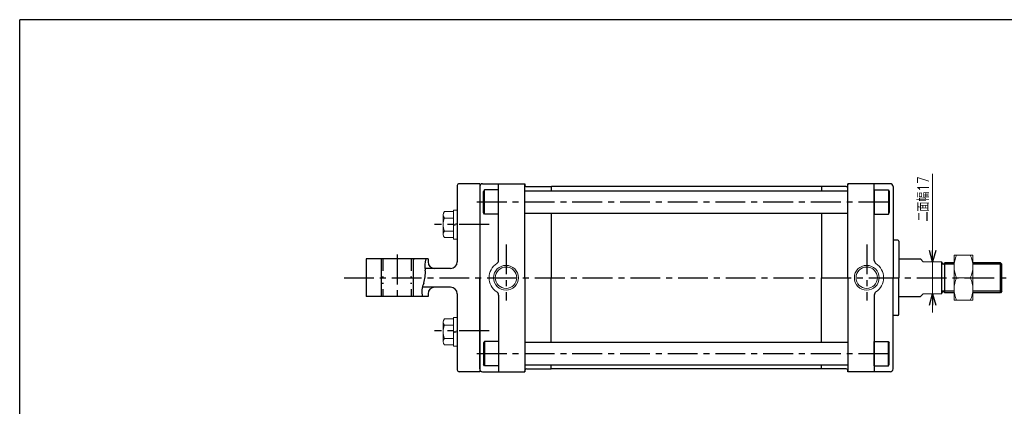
# Model space of a CAD drawing. Header units: millimetres. Extents: x -380 to 408, y -281 to 283.
# Tile 2 of 3: x -380 to 144, y 77 to 283. Entities that reach past the tile are written whole.
import ezdxf

# ---------------------------------------------------------------- set-up
doc = ezdxf.new("R2010")
doc.units = ezdxf.units.MM
doc.header["$LTSCALE"] = 0.5
doc.linetypes.add('CENTER', pattern=[50.8, 31.75, -6.35, 6.35, -6.35])
doc.linetypes.add('DIVIDE', pattern=[31.75, 12.7, -6.35, 0, -6.35, 0, -6.35])
doc.layers.add('ZUWAKU', color=7, linetype='Continuous')
doc.styles.add('FdaStyle0', font='txt.shx', dxfattribs={"width": 0.8, "bigfont": 'bigfont'})

# ---------------------------------------------------------------- blocks, each defined once
blk = doc.blocks.new('DC_GROUP_Φ80_6')
at = {"color": 4, "linetype": 'Continuous', "lineweight": 25}
for p, q in [((-132.62, 111.98), (-133.12, 111.12)), ((-133.12, 111.12), (-133.12, 99.85)), ((-125.12, 111.98), (-132.62, 111.98)), ((-132.62, 111.98), (-132.62, 98.98)), ((-125.12, 111.98), (-125.12, 98.98)), ((-132.62, 98.98), (-133.12, 99.85)), ((-125.12, 98.98), (-132.62, 98.98))]:
    blk.add_line(p, q, dxfattribs=at)
blk = doc.blocks.new('DC_GROUP_Φ80_7')
at = {"color": 4, "linetype": 'Continuous', "lineweight": 25}
for p, q in [((74.88, 98.98), (74.88, 111.98)), ((74.88, 111.98), (82.38, 111.98)), ((82.38, 111.98), (82.88, 111.12)), ((82.38, 98.98), (82.38, 111.98)), ((82.88, 99.85), (82.88, 111.12)), ((82.38, 98.98), (82.88, 99.85)), ((74.88, 98.98), (82.38, 98.98))]:
    blk.add_line(p, q, dxfattribs=at)
blk = doc.blocks.new('DC_GROUP_Φ80_8')
at = {"color": 4, "linetype": 'Continuous', "lineweight": 25}
for p, q in [((-132.62, 192.59), (-133.12, 191.73)), ((-133.12, 180.46), (-133.12, 191.73)), ((-125.12, 192.59), (-132.62, 192.59)), ((-132.62, 179.59), (-132.62, 192.59)), ((-125.12, 179.59), (-125.12, 192.59)), ((-132.62, 179.59), (-133.12, 180.46)), ((-125.12, 179.59), (-132.62, 179.59))]:
    blk.add_line(p, q, dxfattribs=at)
blk = doc.blocks.new('DC_GROUP_Φ80_9')
at = {"color": 4, "linetype": 'Continuous', "lineweight": 25}
for p, q in [((74.88, 192.59), (74.88, 179.59)), ((74.88, 192.59), (82.38, 192.59)), ((82.38, 192.59), (82.88, 191.73)), ((82.38, 192.59), (82.38, 179.59)), ((82.88, 191.73), (82.88, 180.46)), ((74.88, 179.59), (82.38, 179.59)), ((82.38, 179.59), (82.88, 180.46))]:
    blk.add_line(p, q, dxfattribs=at)
blk = doc.blocks.new('DC_GROUP_Φ80_14')
at = {"color": 4, "linetype": 'Continuous', "lineweight": 13}
for p, q in [((127.38, 157.79), (117.38, 157.79)), ((117.38, 157.79), (117.38, 133.79)), ((127.38, 133.79), (127.38, 157.79)), ((118.73, 145.79), (126.02, 145.79)), ((117.38, 133.79), (127.38, 133.79))]:
    blk.add_line(p, q, dxfattribs=at)
for centre, start, end in [((131.26, 151.79), 154.4102, 205.5898), ((113.49, 151.79), 334.4102, 25.5898), ((131.26, 139.79), 154.4102, 205.5898), ((113.49, 139.79), 334.4102, 25.5898)]:
    blk.add_arc(centre, 13.89, start, end, dxfattribs=at)
blk = doc.blocks.new('_OPEN30')
at = {"color": 0, "linetype": 'ByBlock', "lineweight": -2}
for p, q in [((-1, 0.267949), (0, 0)), ((0, 0), (-1, -0.267949)), ((0, 0), (-1, 0))]:
    blk.add_line(p, q, dxfattribs=at)
blk = doc.blocks.new('DA_IMAGEDIMGROUP_1')
at = {"color": 4, "linetype": 'Continuous', "lineweight": 13}
for p, q in [((105.97, 201.08), (105.97, 154.29)), ((105.97, 137.29), (105.97, 154.29)), ((105.97, 127.29), (105.97, 137.29))]:
    blk.add_line(p, q, dxfattribs=at)
at = {"color": 4, "xscale": 6.000005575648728, "yscale": 5.999978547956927}
for p, rotation in [((105.97, 154.29), 270), ((105.97, 137.29), 90)]:
    blk.add_blockref('_OPEN30', p, dxfattribs=dict(at, rotation=rotation))
at = {"color": 4, "insert": (103.97, 175.68), "char_height": 6, "width": 37.5, "attachment_point": 7, "rotation": 90, "style": 'FdaStyle0'}
blk.add_mtext('\\T1.00;二面幅17', dxfattribs=at)
blk = doc.blocks.new('DC_GROUP_Φ80_34')
at = {"color": 4, "linetype": 'Continuous', "lineweight": 13}
for p, q in [((-154.62, 122.23), (-154.62, 111.84)), ((-149.12, 123.97), (-153.94, 123.97)), ((-147.12, 124.74), (-149.12, 124.74)), ((-149.12, 124.74), (-149.12, 109.34)), ((-147.12, 124.74), (-147.12, 109.34)), ((-149.12, 120.5), (-153.94, 120.5)), ((-149.12, 117.04), (-147.12, 117.57)), ((-149.12, 116.5), (-147.12, 117.04)), ((-149.12, 113.57), (-153.94, 113.57)), ((-149.12, 110.11), (-153.94, 110.11)), ((-147.12, 109.34), (-149.12, 109.34))]:
    blk.add_line(p, q, dxfattribs=at)
for centre, radius, start, end in [((-152.08, 122.23), 2.55, 137.1167, 222.8833), ((-145.46, 117.04), 9.16, 157.7807, 202.2193), ((-152.08, 111.84), 2.55, 137.1167, 222.8833)]:
    blk.add_arc(centre, radius, start, end, dxfattribs=at)
blk = doc.blocks.new('DC_GROUP_Φ80_35')
at = {"color": 4, "linetype": 'Continuous', "lineweight": 13}
for p, q in [((-154.62, 179.26), (-154.62, 168.87)), ((-149.12, 181), (-153.94, 181)), ((-147.12, 181.77), (-149.12, 181.77)), ((-149.12, 181.77), (-149.12, 166.37)), ((-147.12, 181.77), (-147.12, 166.37)), ((-149.12, 177.53), (-153.94, 177.53)), ((-149.12, 174.07), (-147.12, 174.6)), ((-149.12, 173.53), (-147.12, 174.07)), ((-149.12, 170.6), (-153.94, 170.6)), ((-149.12, 167.14), (-153.94, 167.14)), ((-147.12, 166.37), (-149.12, 166.37))]:
    blk.add_line(p, q, dxfattribs=at)
for centre, radius, start, end in [((-152.08, 179.26), 2.55, 137.1167, 222.8833), ((-145.46, 174.07), 9.16, 157.7807, 202.2193), ((-152.08, 168.87), 2.55, 137.1167, 222.8833)]:
    blk.add_arc(centre, radius, start, end, dxfattribs=at)

msp = doc.modelspace()

# ---------------------------------------------------------------- linework, layer by layer
at = {"color": 4, "linetype": 'Continuous', "lineweight": 25}
for p, q in [((-147.124, 194.788), (-147.124, 154.288)), ((-135.124, 195.788), (-146.124, 195.788)), ((-135.124, 195.788), (-135.124, 95.788)), ((-135.124, 194.288), (-135.124, 165.788)), ((-135.124, 194.288), (-135.124, 145.788)), ((-135.124, 194.288), (-135.124, 145.788)), ((-133.624, 195.788), (-111.124, 195.788)), ((-133.624, 195.788), (-111.124, 195.788)), ((-125.124, 155.007), (-125.124, 195.788)), ((-111.124, 195.788), (-111.124, 195.288)), ((-111.124, 195.788), (-111.124, 195.288)), ((-111.124, 145.788), (-111.124, 195.788)), ((-110.124, 194.288), (-97.124, 194.288)), ((-110.124, 194.288), (-97.124, 194.288)), ((-97.124, 194.288), (-97.124, 192.093)), ((-96.924, 194.288), (-97.124, 194.088)), ((46.676, 194.288), (-96.924, 194.288)), ((46.676, 194.288), (-96.924, 194.288)), ((46.676, 194.288), (46.876, 194.088)), ((59.876, 194.288), (46.876, 194.288)), ((46.876, 194.288), (46.876, 192.093)), ((59.876, 194.288), (46.876, 194.288)), ((83.376, 195.788), (60.876, 195.788)), ((60.876, 195.788), (60.876, 195.288)), ((83.376, 195.788), (60.876, 195.788)), ((60.876, 195.788), (60.876, 195.288)), ((60.876, 145.788), (60.876, 195.788)), ((74.876, 155.007), (74.876, 195.788)), ((84.876, 194.288), (84.876, 165.788)), ((84.876, 194.288), (84.876, 145.788)), ((-110.924, 192.093), (-111.124, 191.893)), ((-110.924, 192.093), (60.676, 192.093)), ((60.876, 191.893), (60.676, 192.093)), ((-111.124, 180.293), (-110.924, 180.093)), ((-110.924, 180.093), (60.676, 180.093)), ((-97.124, 180.093), (-97.124, 145.788)), ((46.876, 180.093), (46.876, 145.788)), ((60.876, 180.293), (60.676, 180.093)), ((87.376, 165.788), (84.876, 165.788)), ((87.876, 165.288), (87.876, 145.788)), ((-162.624, 155.788), (-195.624, 155.788)), ((-195.624, 155.788), (-195.624, 135.788)), ((-187.624, 155.788), (-187.624, 135.788)), ((-170.124, 155.788), (-170.624, 155.288)), ((-170.624, 155.288), (-170.624, 136.288)), ((-162.624, 155.788), (-162.624, 154.288)), ((87.876, 155.788), (99.475, 155.788)), ((110.876, 137.288), (110.876, 154.288)), ((117.376, 152.978), (110.876, 152.978)), ((117.376, 153.788), (112.376, 153.788)), ((112.376, 137.788), (112.376, 153.788)), ((142.066, 153.788), (127.376, 153.788)), ((142.876, 152.978), (127.376, 152.978)), ((142.066, 137.788), (142.066, 153.788)), ((142.876, 152.978), (142.066, 153.788)), ((142.876, 138.598), (142.876, 152.978)), ((-150.624, 150.788), (-164.313, 150.788)), ((-135.124, 97.288), (-135.124, 145.788)), ((-135.124, 97.288), (-135.124, 145.788)), ((-111.124, 145.788), (-111.124, 95.788)), ((-97.124, 111.483), (-97.124, 145.788)), ((46.876, 111.483), (46.876, 145.788)), ((60.876, 145.788), (60.876, 95.788)), ((84.876, 97.288), (84.876, 145.788)), ((87.876, 126.288), (87.876, 145.788)), ((-170.124, 135.788), (-170.624, 136.288)), ((-150.624, 140.788), (-165.686, 140.788)), ((-162.624, 137.288), (-162.624, 135.788)), ((-147.124, 137.288), (-147.124, 96.788)), ((-125.124, 136.568), (-125.124, 95.788)), ((74.876, 136.568), (74.876, 95.788)), ((117.376, 138.598), (110.876, 138.598)), ((117.376, 137.788), (112.376, 137.788)), ((142.876, 138.598), (127.376, 138.598)), ((142.066, 137.788), (127.376, 137.788)), ((142.876, 138.598), (142.066, 137.788)), ((-162.624, 135.788), (-195.624, 135.788)), ((87.876, 135.788), (99.475, 135.788)), ((87.376, 125.788), (84.876, 125.788)), ((-111.124, 111.283), (-110.924, 111.483)), ((-110.924, 111.483), (60.676, 111.483)), ((60.876, 111.283), (60.676, 111.483)), ((-110.924, 99.483), (-111.124, 99.683)), ((60.876, 99.683), (60.676, 99.483)), ((-135.124, 95.788), (-146.124, 95.788)), ((-133.624, 95.788), (-111.124, 95.788)), ((-111.124, 95.788), (-111.124, 96.288)), ((-110.924, 99.483), (60.676, 99.483)), ((-110.124, 97.288), (-97.124, 97.288)), ((-97.124, 97.288), (-97.124, 99.483)), ((-96.924, 97.288), (-97.124, 97.488)), ((46.676, 97.288), (-96.924, 97.288)), ((46.676, 97.288), (46.876, 97.488)), ((46.876, 97.288), (46.876, 99.483)), ((59.876, 97.288), (46.876, 97.288)), ((60.876, 95.788), (60.876, 96.288)), ((83.376, 95.788), (60.876, 95.788))]:
    msp.add_line(p, q, dxfattribs=at)
at = {"color": 4, "linetype": 'CENTER', "lineweight": 25}
for p, q in [((-136.645, 186.093), (83.666, 186.093)), ((-130.124, 174.068), (-159.134, 174.068)), ((-121.124, 163.508), (-121.124, 133.646)), ((70.876, 163.508), (70.876, 133.646)), ((-179.124, 158.163), (-179.124, 133.765)), ((-207.346, 145.788), (145.363, 145.788)), ((-130.124, 117.508), (-159.134, 117.508)), ((-136.645, 105.483), (83.666, 105.483))]:
    msp.add_line(p, q, dxfattribs=at)
at = {"color": 4, "linetype": 'DIVIDE', "lineweight": 25}
for p, q in [((-186.624, 155.788), (-186.624, 135.788)), ((-171.624, 155.788), (-171.624, 135.788))]:
    msp.add_line(p, q, dxfattribs=at)
at = {"color": 4, "linetype": 'Continuous', "lineweight": 13}
for p, q in [((100.876, 154.288), (99.475, 155.788)), ((100.876, 154.288), (110.876, 154.288)), ((117.376, 153.788), (117.376, 138.598)), ((99.475, 135.788), (100.876, 137.288)), ((100.876, 137.288), (110.876, 137.288))]:
    msp.add_line(p, q, dxfattribs=at)
for centre, radius in [((-121.124, 145.788), 6.597), ((70.876, 145.788), 6.597), ((-121.124, 145.788), 5.7), ((70.876, 145.788), 5.697)]:
    msp.add_circle(centre, radius, dxfattribs=at)
at = {"color": 4, "linetype": 'Continuous', "lineweight": 25}
for centre, radius, start, end in [((-146.124, 194.788), 1, 90, 180), ((-133.624, 194.288), 1.5, 90, 180), ((-133.624, 194.288), 1.5, 90, 180), ((-110.124, 195.288), 1, 180, 270), ((-110.124, 195.288), 1, 180, 270), ((59.876, 195.288), 1, 270, 0), ((59.876, 195.288), 1, 270, 0), ((83.376, 194.288), 1.5, 0, 90), ((83.376, 194.288), 1.5, 0, 90), ((87.376, 165.288), 0.5, 0, 90), ((-153.186, 152.344), 11.236, 162.15397, 193.38319), ((-159.124, 154.288), 3.5, 180, 270), ((-150.624, 154.288), 3.5, 270, 0), ((-127.124, 155.007), 2, 303.05573, 0), ((76.876, 155.007), 2, 180, 236.94427), ((111.625, 153.729), 0.751, 183.14287, 360), ((-180.475, 148.336), 16.419, 340.92076, 4.91818), ((-155.201, 138.499), 10.733, 155.38671, 194.63238), ((-159.124, 137.288), 3.5, 90, 180), ((-150.624, 137.288), 3.5, 0, 90), ((-127.124, 136.568), 2, 0, 56.94427), ((76.876, 136.568), 2, 123.05573, 180), ((111.625, 137.846), 0.751, 0, 176.85713), ((87.376, 126.288), 0.5, 270, 0), ((-146.124, 96.788), 1, 180, 270), ((-133.624, 97.288), 1.5, 180, 270), ((-110.124, 96.288), 1, 90, 180), ((59.876, 96.288), 1, 360, 90), ((83.376, 97.288), 1.5, 270, 0)]:
    msp.add_arc(centre, radius, start, end, dxfattribs=at)
at = {"color": 4, "linetype": 'Continuous', "lineweight": 13}
for centre, start, end in [((-121.124, 145.788), 123.05573, 236.94427), ((70.876, 145.788), 303.05573, 56.94427)]:
    msp.add_arc(centre, 9, start, end, dxfattribs=at)
at = {"layer": 'ZUWAKU', "color": 5, "linetype": 'Continuous', "lineweight": 25}
for p in [(-380, -268.5), (396, 283)]:
    msp.add_line(p, (-380, 283), dxfattribs=at)

# ---------------------------------------------------------------- block references
at = {"linetype": 'Continuous'}
for name in ['DA_IMAGEDIMGROUP_1', 'DC_GROUP_Φ80_8', 'DC_GROUP_Φ80_9', 'DC_GROUP_Φ80_35', 'DC_GROUP_Φ80_14', 'DC_GROUP_Φ80_34', 'DC_GROUP_Φ80_6', 'DC_GROUP_Φ80_7']:
    msp.add_blockref(name, (0, 0), dxfattribs=at)

doc.saveas('drawing.dxf')
